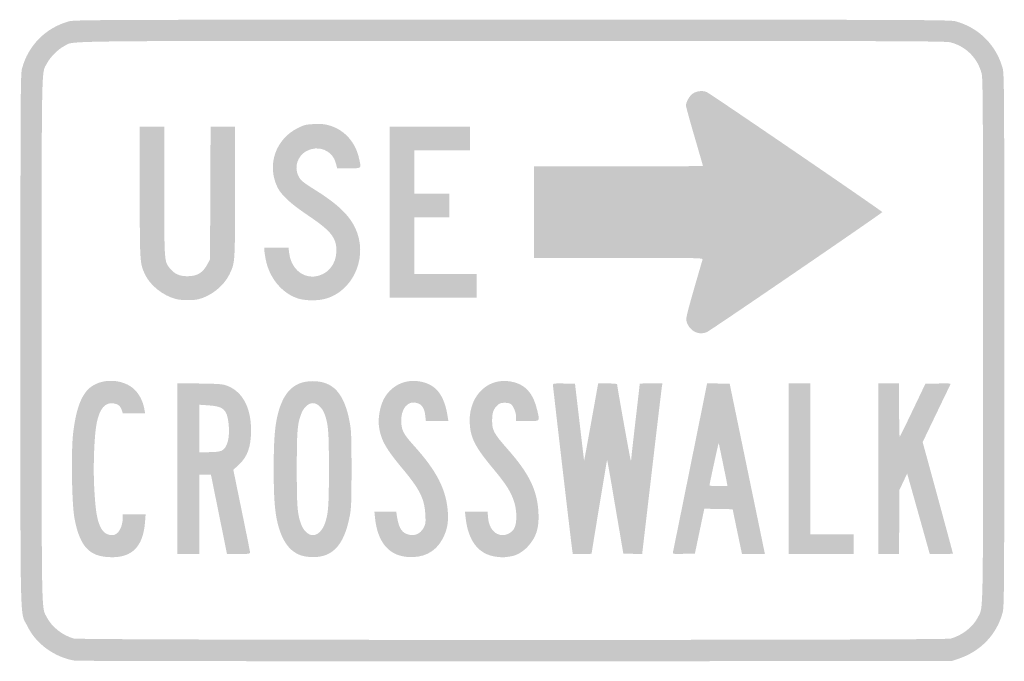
# Model space of a CAD drawing. Header units: inches. Extents: x -9 to 9, y -5.9 to 5.9.
import ezdxf

# ---------------------------------------------------------------- set-up
doc = ezdxf.new("R2010")
doc.units = ezdxf.units.IN
doc.header["$MEASUREMENT"] = 0

msp = doc.modelspace()

# ---------------------------------------------------------------- hatches: boundary and pattern name
h = msp.add_hatch(color=7)
edge = h.paths.add_edge_path()
edge.add_spline(control_points=[(-8.004, -5.853), (-8.368, -5.791), (-8.705, -5.547), (-8.859, -5.233), (-9.005, -4.935), (-8.991, -5.468), (-8.991, 0), (-8.991, 4.587), (-8.99, 4.868), (-8.961, 4.974), (-8.847, 5.395), (-8.525, 5.718), (-8.103, 5.832), (-7.997, 5.86), (-7.575, 5.862), (0, 5.862), (7.575, 5.862), (7.997, 5.86), (8.103, 5.832), (8.525, 5.718), (8.847, 5.395), (8.961, 4.974), (8.99, 4.868), (8.991, 4.587), (8.991, 0), (8.991, -4.573), (8.99, -4.869), (8.961, -4.974), (8.852, -5.379), (8.56, -5.683), (8.147, -5.822)], knot_values=[0, 0, 0, 0, 1, 1, 1, 2, 2, 2, 3, 3, 3, 4, 4, 4, 5, 5, 5, 6, 6, 6, 7, 7, 7, 8, 8, 8, 9, 9, 9, 10, 10, 10, 10], degree=3, periodic=0)
edge.add_line((8.147, -5.822), (8.026, -5.862))
edge.add_line((8.026, -5.862), (0.052, -5.864))
edge.add_spline(control_points=[(0.052, -5.864), (-4.334, -5.866), (-7.959, -5.861), (-8.004, -5.853)], knot_values=[0, 0, 0, 0, 1, 1, 1, 1], degree=3, periodic=0)
edge = h.paths.add_edge_path(flags=0)
edge.add_spline(control_points=[(8.009, -5.451), (8.219, -5.394), (8.418, -5.24), (8.507, -5.064), (8.61, -4.86), (8.603, -5.214), (8.603, 0), (8.603, 4.236), (8.6, 4.789), (8.577, 4.879), (8.503, 5.162), (8.291, 5.374), (8.008, 5.448), (7.918, 5.471), (7.048, 5.474), (0, 5.474), (-8.639, 5.474), (-7.987, 5.482), (-8.193, 5.378), (-8.303, 5.322), (-8.442, 5.183), (-8.504, 5.068), (-8.611, 4.868), (-8.603, 5.236), (-8.603, 0), (-8.603, -5.214), (-8.61, -4.86), (-8.507, -5.064), (-8.42, -5.236), (-8.221, -5.393), (-8.017, -5.449), (-7.899, -5.482), (7.885, -5.484), (8.009, -5.451)], knot_values=[0, 0, 0, 0, 1, 1, 1, 2, 2, 2, 3, 3, 3, 4, 4, 4, 5, 5, 5, 6, 6, 6, 7, 7, 7, 8, 8, 8, 9, 9, 9, 10, 10, 10, 11, 11, 11, 11], degree=3, periodic=0)
h = msp.add_hatch(color=7)
edge = h.paths.add_edge_path()
edge.add_spline(control_points=[(3.327, 0.161), (3.256, 0.199), (3.195, 0.283), (3.18, 0.363), (3.17, 0.417), (3.205, 0.55), (3.476, 1.478), (3.485, 1.507), (3.403, 1.509), (1.941, 1.509)], knot_values=[0, 0, 0, 0, 1, 1, 1, 2, 2, 2, 3, 3, 3, 3], degree=3, periodic=0)
edge.add_line((1.941, 1.509), (0.397, 1.509))
edge.add_line((0.397, 1.509), (0.397, 2.345))
edge.add_line((0.397, 2.345), (0.397, 3.181))
edge.add_line((0.397, 3.181), (1.94, 3.181))
edge.add_spline(control_points=[(1.94, 3.181), (2.788, 3.181), (3.483, 3.185), (3.483, 3.189), (3.483, 3.193), (3.413, 3.436), (3.328, 3.728), (3.242, 4.02), (3.173, 4.274), (3.173, 4.293), (3.173, 4.355), (3.236, 4.468), (3.293, 4.508), (3.363, 4.559), (3.474, 4.572), (3.552, 4.539), (3.621, 4.509), (6.761, 2.363), (6.761, 2.345), (6.761, 2.328), (3.624, 0.182), (3.557, 0.153), (3.48, 0.12), (3.399, 0.123), (3.327, 0.161)], knot_values=[0, 0, 0, 0, 1, 1, 1, 2, 2, 2, 3, 3, 3, 4, 4, 4, 5, 5, 5, 6, 6, 6, 7, 7, 7, 8, 8, 8, 8], degree=3, periodic=0)
h = msp.add_hatch(color=7)
edge = h.paths.add_edge_path()
edge.add_spline(control_points=[(-3.918, 0.766), (-4.211, 0.86), (-4.444, 1.143), (-4.509, 1.483), (-4.523, 1.556), (-4.534, 1.634), (-4.534, 1.657)], knot_values=[0, 0, 0, 0, 1, 1, 1, 2, 2, 2, 2], degree=3, periodic=0)
edge.add_line((-4.534, 1.657), (-4.534, 1.698))
edge.add_line((-4.534, 1.698), (-4.313, 1.698))
edge.add_line((-4.313, 1.698), (-4.091, 1.698))
edge.add_line((-4.091, 1.698), (-4.081, 1.605))
edge.add_spline(control_points=[(-4.081, 1.605), (-4.053, 1.335), (-3.855, 1.145), (-3.623, 1.167), (-3.385, 1.19), (-3.216, 1.385), (-3.216, 1.638), (-3.216, 1.879), (-3.316, 2.003), (-3.74, 2.288), (-4.06, 2.504), (-4.226, 2.658), (-4.295, 2.802), (-4.491, 3.209), (-4.327, 3.681), (-3.921, 3.882), (-3.8, 3.941), (-3.773, 3.948), (-3.619, 3.954), (-3.483, 3.959), (-3.427, 3.954), (-3.332, 3.925), (-3.063, 3.843), (-2.863, 3.616), (-2.801, 3.321), (-2.761, 3.132), (-2.745, 3.147), (-2.99, 3.147)], knot_values=[0, 0, 0, 0, 1, 1, 1, 2, 2, 2, 3, 3, 3, 4, 4, 4, 5, 5, 5, 6, 6, 6, 7, 7, 7, 8, 8, 8, 9, 9, 9, 9], degree=3, periodic=0)
edge.add_line((-2.99, 3.147), (-3.203, 3.147))
edge.add_line((-3.203, 3.147), (-3.225, 3.235))
edge.add_spline(control_points=[(-3.225, 3.235), (-3.282, 3.473), (-3.55, 3.583), (-3.77, 3.457), (-3.925, 3.368), (-3.989, 3.176), (-3.916, 3.017), (-3.874, 2.927), (-3.839, 2.897), (-3.603, 2.749), (-3.142, 2.46), (-2.927, 2.238), (-2.83, 1.948), (-2.667, 1.461), (-2.93, 0.911), (-3.394, 0.767), (-3.538, 0.722), (-3.779, 0.722), (-3.918, 0.766)], knot_values=[0, 0, 0, 0, 1, 1, 1, 2, 2, 2, 3, 3, 3, 4, 4, 4, 5, 5, 5, 6, 6, 6, 6], degree=3, periodic=0)
h = msp.add_hatch(color=7)
edge = h.paths.add_edge_path()
edge.add_spline(control_points=[(-6.16, 0.759), (-6.389, 0.822), (-6.621, 1.008), (-6.712, 1.201), (-6.809, 1.408), (-6.81, 1.414), (-6.81, 2.711)], knot_values=[0, 0, 0, 0, 1, 1, 1, 2, 2, 2, 2], degree=3, periodic=0)
edge.add_line((-6.81, 2.711), (-6.81, 3.905))
edge.add_line((-6.81, 3.905), (-6.586, 3.905))
edge.add_line((-6.586, 3.905), (-6.362, 3.905))
edge.add_line((-6.362, 3.905), (-6.362, 2.727))
edge.add_spline(control_points=[(-6.362, 2.727), (-6.362, 1.432), (-6.363, 1.442), (-6.257, 1.314), (-6.175, 1.214), (-6.083, 1.173), (-5.94, 1.173), (-5.757, 1.173), (-5.655, 1.237), (-5.567, 1.405)], knot_values=[0, 0, 0, 0, 1, 1, 1, 2, 2, 2, 3, 3, 3, 3], degree=3, periodic=0)
edge.add_line((-5.567, 1.405), (-5.526, 1.483))
edge.add_line((-5.526, 1.483), (-5.521, 2.694))
edge.add_line((-5.521, 2.694), (-5.516, 3.905))
edge.add_line((-5.516, 3.905), (-5.293, 3.905))
edge.add_line((-5.293, 3.905), (-5.069, 3.905))
edge.add_line((-5.069, 3.905), (-5.069, 2.711))
edge.add_spline(control_points=[(-5.069, 2.711), (-5.069, 1.398), (-5.067, 1.422), (-5.175, 1.2), (-5.276, 0.993), (-5.516, 0.803), (-5.745, 0.751), (-5.847, 0.727), (-6.061, 0.731), (-6.16, 0.759)], knot_values=[0, 0, 0, 0, 1, 1, 1, 2, 2, 2, 3, 3, 3, 3], degree=3, periodic=0)
for points in [[(-2.241, 2.345), (-2.241, 3.905), (-1.509, 3.905), (-0.776, 3.905), (-0.776, 3.69), (-0.776, 3.474), (-1.284, 3.474), (-1.793, 3.474), (-1.793, 3.078), (-1.793, 2.681), (-1.474, 2.681), (-1.155, 2.681), (-1.155, 2.466), (-1.155, 2.25), (-1.474, 2.25), (-1.793, 2.25), (-1.793, 1.733), (-1.793, 1.216), (-1.224, 1.216), (-0.655, 1.216), (-0.655, 1), (-0.655, 0.784), (-1.448, 0.784), (-2.241, 0.784), (-2.241, 2.345)], [(5.052, -2.345), (5.052, -0.784), (5.25, -0.784), (5.448, -0.784), (5.448, -2.164), (5.448, -3.543), (5.845, -3.543), (6.241, -3.543), (6.241, -3.724), (6.241, -3.905), (5.647, -3.905), (5.052, -3.905), (5.052, -2.345)]]:
    msp.add_hatch(color=7).paths.add_polyline_path(points)
h = msp.add_hatch(color=7)
edge = h.paths.add_edge_path()
edge.add_spline(control_points=[(-7.44, -3.956), (-7.758, -3.922), (-7.915, -3.726), (-8.004, -3.25), (-8.052, -2.989), (-8.068, -2.035), (-8.028, -1.698), (-7.979, -1.273), (-7.883, -1.006), (-7.731, -0.873), (-7.512, -0.68), (-7.099, -0.698), (-6.894, -0.91), (-6.815, -0.991), (-6.75, -1.122), (-6.728, -1.246)], knot_values=[0, 0, 0, 0, 1, 1, 1, 2, 2, 2, 3, 3, 3, 4, 4, 4, 5, 5, 5, 5], degree=3, periodic=0)
edge.add_line((-6.728, -1.246), (-6.712, -1.336))
edge.add_line((-6.712, -1.336), (-6.915, -1.336))
edge.add_line((-6.915, -1.336), (-7.118, -1.336))
edge.add_line((-7.118, -1.336), (-7.137, -1.278))
edge.add_spline(control_points=[(-7.137, -1.278), (-7.163, -1.199), (-7.208, -1.163), (-7.294, -1.151), (-7.444, -1.131), (-7.539, -1.241), (-7.595, -1.5), (-7.642, -1.72), (-7.665, -2.309), (-7.641, -2.72), (-7.619, -3.119), (-7.592, -3.28), (-7.526, -3.416), (-7.478, -3.513), (-7.408, -3.56), (-7.311, -3.56), (-7.204, -3.56), (-7.121, -3.416), (-7.121, -3.232)], knot_values=[0, 0, 0, 0, 1, 1, 1, 2, 2, 2, 3, 3, 3, 4, 4, 4, 5, 5, 5, 6, 6, 6, 6], degree=3, periodic=0)
edge.add_line((-7.121, -3.232), (-7.121, -3.181))
edge.add_line((-7.121, -3.181), (-6.912, -3.181))
edge.add_line((-6.912, -3.181), (-6.703, -3.181))
edge.add_line((-6.703, -3.181), (-6.715, -3.332))
edge.add_spline(control_points=[(-6.715, -3.332), (-6.755, -3.806), (-6.985, -4.004), (-7.44, -3.956)], knot_values=[0, 0, 0, 0, 1, 1, 1, 1], degree=3, periodic=0)
h = msp.add_hatch(color=7)
edge = h.paths.add_edge_path()
edge.add_spline(control_points=[(-1.94, -3.956), (-2.268, -3.922), (-2.466, -3.675), (-2.51, -3.246)], knot_values=[0, 0, 0, 0, 1, 1, 1, 1], degree=3, periodic=0)
edge.add_line((-2.51, -3.246), (-2.522, -3.129))
edge.add_line((-2.522, -3.129), (-2.322, -3.129))
edge.add_line((-2.322, -3.129), (-2.122, -3.129))
edge.add_line((-2.122, -3.129), (-2.113, -3.194))
edge.add_spline(control_points=[(-2.113, -3.194), (-2.082, -3.404), (-2.034, -3.496), (-1.938, -3.536), (-1.807, -3.591), (-1.684, -3.546), (-1.619, -3.42), (-1.586, -3.355), (-1.583, -3.327), (-1.591, -3.182), (-1.607, -2.894), (-1.689, -2.728), (-2.001, -2.353), (-2.321, -1.971), (-2.408, -1.812), (-2.44, -1.558), (-2.456, -1.427), (-2.423, -1.229), (-2.363, -1.1), (-2.242, -0.84), (-1.975, -0.7), (-1.693, -0.75), (-1.396, -0.801), (-1.243, -0.995), (-1.181, -1.401)], knot_values=[0, 0, 0, 0, 1, 1, 1, 2, 2, 2, 3, 3, 3, 4, 4, 4, 5, 5, 5, 6, 6, 6, 7, 7, 7, 8, 8, 8, 8], degree=3, periodic=0)
edge.add_line((-1.181, -1.401), (-1.169, -1.474))
edge.add_line((-1.169, -1.474), (-1.375, -1.474))
edge.add_line((-1.375, -1.474), (-1.581, -1.474))
edge.add_line((-1.581, -1.474), (-1.591, -1.381))
edge.add_spline(control_points=[(-1.591, -1.381), (-1.604, -1.255), (-1.644, -1.184), (-1.719, -1.152), (-1.904, -1.075), (-2.052, -1.249), (-2.03, -1.517), (-2.019, -1.654), (-1.979, -1.725), (-1.801, -1.922), (-1.378, -2.391), (-1.206, -2.729), (-1.179, -3.144), (-1.166, -3.339), (-1.193, -3.472), (-1.279, -3.633), (-1.408, -3.875), (-1.638, -3.987), (-1.94, -3.956)], knot_values=[0, 0, 0, 0, 1, 1, 1, 2, 2, 2, 3, 3, 3, 4, 4, 4, 5, 5, 5, 6, 6, 6, 6], degree=3, periodic=0)
h = msp.add_hatch(color=7)
edge = h.paths.add_edge_path()
edge.add_spline(control_points=[(-0.291, -3.955), (-0.617, -3.914), (-0.807, -3.672), (-0.855, -3.237)], knot_values=[0, 0, 0, 0, 1, 1, 1, 1], degree=3, periodic=0)
edge.add_line((-0.855, -3.237), (-0.867, -3.129))
edge.add_line((-0.867, -3.129), (-0.66, -3.129))
edge.add_line((-0.66, -3.129), (-0.453, -3.129))
edge.add_line((-0.453, -3.129), (-0.444, -3.24))
edge.add_spline(control_points=[(-0.444, -3.24), (-0.428, -3.435), (-0.322, -3.56), (-0.173, -3.56), (-0.103, -3.56), (-0.014, -3.512), (0.025, -3.452), (0.094, -3.346), (0.088, -3.077), (0.011, -2.888), (-0.055, -2.724), (-0.131, -2.61), (-0.353, -2.342), (-0.656, -1.978), (-0.746, -1.815), (-0.774, -1.584), (-0.836, -1.067), (-0.488, -0.674), (-0.036, -0.75), (0.232, -0.795), (0.381, -0.956), (0.455, -1.28), (0.502, -1.488), (0.515, -1.474), (0.276, -1.474)], knot_values=[0, 0, 0, 0, 1, 1, 1, 2, 2, 2, 3, 3, 3, 4, 4, 4, 5, 5, 5, 6, 6, 6, 7, 7, 7, 8, 8, 8, 8], degree=3, periodic=0)
edge.add_line((0.276, -1.474), (0.069, -1.474))
edge.add_line((0.069, -1.474), (0.069, -1.401))
edge.add_spline(control_points=[(0.069, -1.401), (0.068, -1.32), (0.022, -1.203), (-0.025, -1.165), (-0.042, -1.151), (-0.091, -1.14), (-0.139, -1.14), (-0.205, -1.14), (-0.233, -1.149), (-0.269, -1.182), (-0.347, -1.255), (-0.369, -1.317), (-0.37, -1.466), (-0.371, -1.643), (-0.339, -1.702), (-0.084, -1.991), (0.31, -2.438), (0.454, -2.736), (0.477, -3.147), (0.493, -3.426), (0.436, -3.603), (0.279, -3.771), (0.188, -3.869), (0.071, -3.934), (-0.037, -3.949), (-0.078, -3.955), (-0.128, -3.961), (-0.147, -3.964), (-0.166, -3.967), (-0.231, -3.963), (-0.291, -3.955)], knot_values=[0, 0, 0, 0, 1, 1, 1, 2, 2, 2, 3, 3, 3, 4, 4, 4, 5, 5, 5, 6, 6, 6, 7, 7, 7, 8, 8, 8, 9, 9, 9, 10, 10, 10, 10], degree=3, periodic=0)
h = msp.add_hatch(color=7)
edge = h.paths.add_edge_path()
edge.add_line((-6.121, -2.343), (-6.121, -0.782))
edge.add_line((-6.121, -0.782), (-5.711, -0.788))
edge.add_spline(control_points=[(-5.711, -0.788), (-5.335, -0.794), (-5.294, -0.798), (-5.203, -0.833), (-4.929, -0.943), (-4.777, -1.23), (-4.776, -1.64), (-4.776, -1.943), (-4.84, -2.125), (-5.001, -2.274)], knot_values=[0, 0, 0, 0, 1, 1, 1, 2, 2, 2, 3, 3, 3, 3], degree=3, periodic=0)
edge.add_line((-5.001, -2.274), (-5.1, -2.366))
edge.add_line((-5.1, -2.366), (-4.947, -3.113))
edge.add_spline(control_points=[(-4.947, -3.113), (-4.862, -3.524), (-4.793, -3.87), (-4.793, -3.883), (-4.793, -3.9), (-4.842, -3.905), (-5.004, -3.905)], knot_values=[0, 0, 0, 0, 1, 1, 1, 2, 2, 2, 2], degree=3, periodic=0)
edge.add_line((-5.004, -3.905), (-5.216, -3.905))
edge.add_line((-5.216, -3.905), (-5.362, -3.181))
edge.add_line((-5.362, -3.181), (-5.509, -2.457))
edge.add_line((-5.509, -2.457), (-5.616, -2.457))
edge.add_line((-5.616, -2.457), (-5.724, -2.457))
edge.add_line((-5.724, -2.457), (-5.724, -3.181))
edge.add_line((-5.724, -3.181), (-5.724, -3.905))
edge.add_line((-5.724, -3.905), (-5.922, -3.905))
edge.add_line((-5.922, -3.905), (-6.121, -3.905))
edge.add_line((-6.121, -3.905), (-6.121, -2.343))
edge = h.paths.add_edge_path(flags=0)
edge.add_spline(control_points=[(-5.318, -2.018), (-5.207, -1.972), (-5.156, -1.765), (-5.189, -1.502), (-5.22, -1.258), (-5.283, -1.205), (-5.558, -1.187)], knot_values=[0, 0, 0, 0, 1, 1, 1, 2, 2, 2, 2], degree=3, periodic=0)
edge.add_line((-5.558, -1.187), (-5.724, -1.176))
edge.add_line((-5.724, -1.176), (-5.724, -1.609))
edge.add_line((-5.724, -1.609), (-5.724, -2.043))
edge.add_line((-5.724, -2.043), (-5.551, -2.043))
edge.add_spline(control_points=[(-5.551, -2.043), (-5.438, -2.043), (-5.357, -2.034), (-5.318, -2.018)], knot_values=[0, 0, 0, 0, 1, 1, 1, 1], degree=3, periodic=0)
h = msp.add_hatch(color=7)
edge = h.paths.add_edge_path()
edge.add_spline(control_points=[(-3.744, -3.955), (-4.013, -3.926), (-4.191, -3.731), (-4.285, -3.363), (-4.343, -3.132), (-4.362, -2.886), (-4.362, -2.353), (-4.362, -1.821), (-4.343, -1.575), (-4.285, -1.343), (-4.18, -0.931), (-3.982, -0.745), (-3.647, -0.745), (-3.272, -0.745), (-3.07, -0.971), (-2.972, -1.5), (-2.944, -1.649), (-2.94, -1.764), (-2.94, -2.353), (-2.94, -2.932), (-2.944, -3.059), (-2.97, -3.198), (-3.078, -3.774), (-3.311, -4.003), (-3.744, -3.955)], knot_values=[0, 0, 0, 0, 1, 1, 1, 2, 2, 2, 3, 3, 3, 4, 4, 4, 5, 5, 5, 6, 6, 6, 7, 7, 7, 8, 8, 8, 8], degree=3, periodic=0)
edge = h.paths.add_edge_path(flags=0)
edge.add_spline(control_points=[(-3.527, -3.508), (-3.492, -3.477), (-3.453, -3.418), (-3.434, -3.365), (-3.364, -3.176), (-3.353, -3.048), (-3.353, -2.353), (-3.353, -1.658), (-3.364, -1.531), (-3.434, -1.342), (-3.476, -1.228), (-3.565, -1.147), (-3.647, -1.147), (-3.728, -1.147), (-3.817, -1.228), (-3.859, -1.342), (-3.93, -1.531), (-3.94, -1.658), (-3.94, -2.353), (-3.94, -3.048), (-3.93, -3.176), (-3.859, -3.365), (-3.817, -3.479), (-3.728, -3.56), (-3.647, -3.56), (-3.605, -3.56), (-3.569, -3.545), (-3.527, -3.508)], knot_values=[0, 0, 0, 0, 1, 1, 1, 2, 2, 2, 3, 3, 3, 4, 4, 4, 5, 5, 5, 6, 6, 6, 7, 7, 7, 8, 8, 8, 9, 9, 9, 9], degree=3, periodic=0)
h = msp.add_hatch(color=7)
edge = h.paths.add_edge_path()
edge.add_spline(control_points=[(1.096, -3.849), (1.083, -3.775), (0.741, -0.842), (0.741, -0.809), (0.741, -0.787), (0.774, -0.784), (0.943, -0.788)], knot_values=[0, 0, 0, 0, 1, 1, 1, 2, 2, 2, 2], degree=3, periodic=0)
edge.add_line((0.943, -0.788), (1.145, -0.793))
edge.add_line((1.145, -0.793), (1.227, -1.491))
edge.add_spline(control_points=[(1.227, -1.491), (1.272, -1.875), (1.31, -2.194), (1.311, -2.198), (1.312, -2.203), (1.37, -1.889), (1.44, -1.5), (1.51, -1.111), (1.567, -0.791), (1.568, -0.789), (1.571, -0.776), (1.914, -0.787), (1.914, -0.8), (1.914, -0.836), (2.156, -2.188), (2.164, -2.195), (2.169, -2.2), (2.172, -2.191), (2.172, -2.175), (2.172, -2.159), (2.207, -1.843), (2.25, -1.474), (2.293, -1.105), (2.328, -0.799), (2.328, -0.794), (2.328, -0.789), (2.421, -0.784), (2.536, -0.784)], knot_values=[0, 0, 0, 0, 1, 1, 1, 2, 2, 2, 3, 3, 3, 4, 4, 4, 5, 5, 5, 6, 6, 6, 7, 7, 7, 8, 8, 8, 9, 9, 9, 9], degree=3, periodic=0)
edge.add_line((2.536, -0.784), (2.744, -0.784))
edge.add_line((2.744, -0.784), (2.735, -0.832))
edge.add_spline(control_points=[(2.735, -0.832), (2.73, -0.858), (2.646, -1.56), (2.549, -2.393)], knot_values=[0, 0, 0, 0, 1, 1, 1, 1], degree=3, periodic=0)
edge.add_line((2.549, -2.393), (2.372, -3.906))
edge.add_line((2.372, -3.906), (2.2, -3.901))
edge.add_line((2.2, -3.901), (2.028, -3.897))
edge.add_line((2.028, -3.897), (1.956, -3.474))
edge.add_spline(control_points=[(1.956, -3.474), (1.916, -3.242), (1.85, -2.856), (1.81, -2.616), (1.769, -2.377), (1.734, -2.183), (1.731, -2.186), (1.727, -2.19), (1.448, -3.878), (1.448, -3.898), (1.448, -3.902), (1.371, -3.905), (1.277, -3.905)], knot_values=[0, 0, 0, 0, 1, 1, 1, 2, 2, 2, 3, 3, 3, 4, 4, 4, 4], degree=3, periodic=0)
edge.add_line((1.277, -3.905), (1.105, -3.905))
edge.add_line((1.105, -3.905), (1.096, -3.849))
h = msp.add_hatch(color=7)
edge = h.paths.add_edge_path()
edge.add_spline(control_points=[(2.934, -3.876), (2.938, -3.859), (3.081, -3.156), (3.251, -2.314)], knot_values=[0, 0, 0, 0, 1, 1, 1, 1], degree=3, periodic=0)
edge.add_line((3.251, -2.314), (3.56, -0.784))
edge.add_line((3.56, -0.784), (3.766, -0.788))
edge.add_line((3.766, -0.788), (3.972, -0.793))
edge.add_line((3.972, -0.793), (4.27, -2.233))
edge.add_spline(control_points=[(4.27, -2.233), (4.434, -3.025), (4.579, -3.725), (4.592, -3.789)], knot_values=[0, 0, 0, 0, 1, 1, 1, 1], degree=3, periodic=0)
edge.add_line((4.592, -3.789), (4.616, -3.905))
edge.add_line((4.616, -3.905), (4.407, -3.905))
edge.add_line((4.407, -3.905), (4.197, -3.905))
edge.add_line((4.197, -3.905), (4.111, -3.496))
edge.add_line((4.111, -3.496), (4.026, -3.086))
edge.add_line((4.026, -3.086), (3.767, -3.081))
edge.add_line((3.767, -3.081), (3.508, -3.077))
edge.add_line((3.508, -3.077), (3.422, -3.487))
edge.add_line((3.422, -3.487), (3.336, -3.897))
edge.add_line((3.336, -3.897), (3.131, -3.901))
edge.add_spline(control_points=[(3.131, -3.901), (2.942, -3.906), (2.927, -3.904), (2.934, -3.876)], knot_values=[0, 0, 0, 0, 1, 1, 1, 1], degree=3, periodic=0)
edge = h.paths.add_edge_path(flags=0)
edge.add_spline(control_points=[(3.931, -2.658), (3.931, -2.642), (3.775, -1.882), (3.771, -1.877), (3.766, -1.873), (3.603, -2.625), (3.603, -2.651), (3.603, -2.658), (3.677, -2.664), (3.767, -2.664), (3.857, -2.664), (3.931, -2.661), (3.931, -2.658)], knot_values=[0, 0, 0, 0, 1, 1, 1, 2, 2, 2, 3, 3, 3, 4, 4, 4, 4], degree=3, periodic=0)
h = msp.add_hatch(color=7)
edge = h.paths.add_edge_path()
edge.add_line((6.69, -2.345), (6.69, -0.784))
edge.add_line((6.69, -0.784), (6.879, -0.784))
edge.add_line((6.879, -0.784), (7.069, -0.784))
edge.add_line((7.069, -0.784), (7.069, -1.279))
edge.add_spline(control_points=[(7.069, -1.279), (7.069, -1.551), (7.074, -1.768), (7.08, -1.762), (7.087, -1.755), (7.195, -1.535), (7.32, -1.272)], knot_values=[0, 0, 0, 0, 1, 1, 1, 2, 2, 2, 2], degree=3, periodic=0)
edge.add_line((7.32, -1.272), (7.549, -0.793))
edge.add_line((7.549, -0.793), (7.784, -0.788))
edge.add_spline(control_points=[(7.784, -0.788), (8.013, -0.784), (8.019, -0.784), (8.001, -0.817), (7.991, -0.836), (7.874, -1.078), (7.741, -1.355)], knot_values=[0, 0, 0, 0, 1, 1, 1, 2, 2, 2, 2], degree=3, periodic=0)
edge.add_line((7.741, -1.355), (7.499, -1.859))
edge.add_line((7.499, -1.859), (7.776, -2.872))
edge.add_spline(control_points=[(7.776, -2.872), (7.927, -3.429), (8.052, -3.889), (8.052, -3.895), (8.052, -3.901), (7.957, -3.905), (7.84, -3.905)], knot_values=[0, 0, 0, 0, 1, 1, 1, 2, 2, 2, 2], degree=3, periodic=0)
edge.add_line((7.84, -3.905), (7.629, -3.905))
edge.add_line((7.629, -3.905), (7.423, -3.17))
edge.add_line((7.423, -3.17), (7.216, -2.434))
edge.add_line((7.216, -2.434), (7.143, -2.588))
edge.add_line((7.143, -2.588), (7.071, -2.741))
edge.add_line((7.071, -2.741), (7.07, -3.323))
edge.add_line((7.07, -3.323), (7.069, -3.905))
edge.add_line((7.069, -3.905), (6.879, -3.905))
edge.add_line((6.879, -3.905), (6.69, -3.905))
edge.add_line((6.69, -3.905), (6.69, -2.345))

doc.saveas('drawing.dxf')
